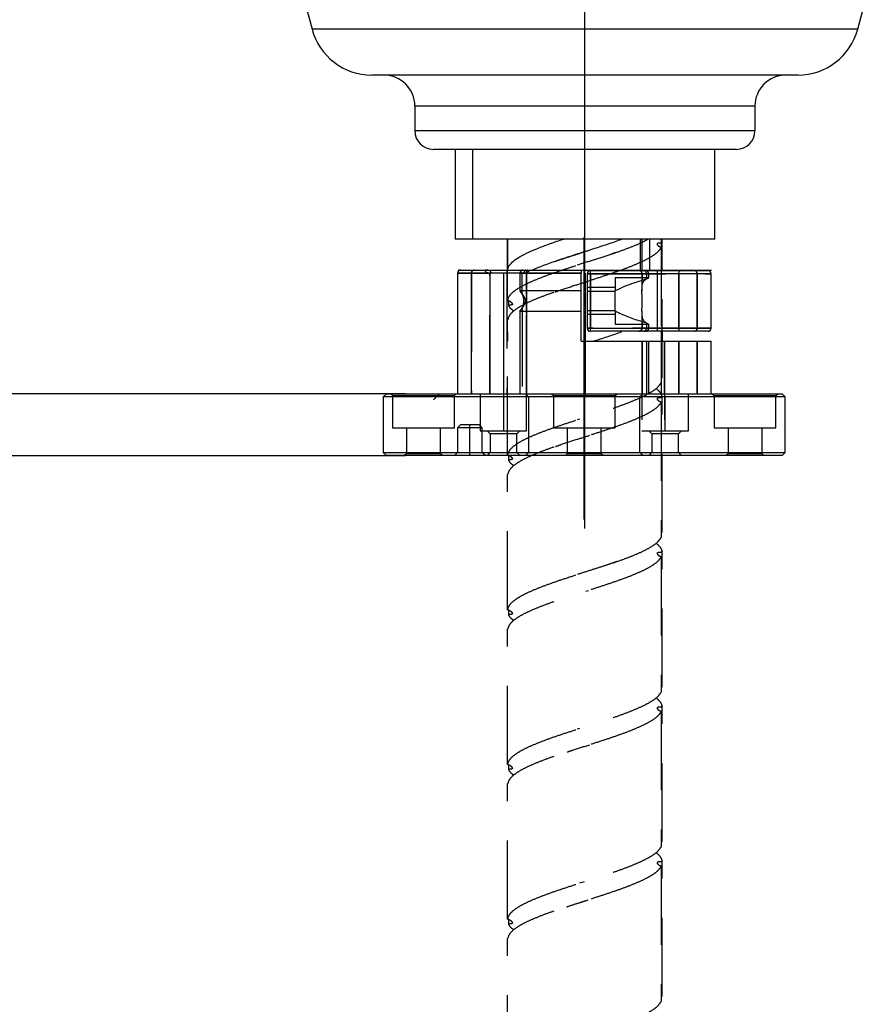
# Model space of a CAD drawing. Header units: millimetres. Extents: x 0 to 2970, y 0 to 2100.
# Tile 13 of 30: x 1748 to 1885, y 1036 to 1195. Entities that reach past the tile are written whole.
import ezdxf

# ---------------------------------------------------------------- set-up
doc = ezdxf.new("R2010")
doc.units = ezdxf.units.MM
doc.header["$LTSCALE"] = 10
doc.header["$PDSIZE"] = -1
for name, pattern in [('CENTERX2', [20.32, 12.7, -2.54, 2.54, -2.54]), ('HIDDEN', [1.905, 1.27, -0.635]), ('PHANTOM', [12.7, 6.35, -1.27, 1.27, -1.27, 1.27, -1.27])]:
    doc.linetypes.add(name, pattern=pattern)
for name, color, linetype in [('中心线', 1, 'CENTERX2'), ('双点划线', 9, 'PHANTOM'), ('尺寸线', 3, 'Continuous'), ('粗实线', 7, 'Continuous'), ('虚线', 7, 'HIDDEN')]:
    doc.layers.add(name, color=color, linetype=linetype)
doc.styles.add('SLDTEXTSTYLE1', font='txt')
doc.dimstyles.new('SLDDIMSTYLE2', dxfattribs={"dimtxt": 35, "dimasz": 18, "dimexe": 15, "dimexo": 5.5, "dimgap": 8.75, "dimtad": 1, "dimrnd": 1e-09, "dimzin": 12, "dimdsep": 46, "dimtxsty": 'SLDTEXTSTYLE1', "dimcen": 0.09, "dimclrd": 3, "dimclre": 3, "dimclrt": 3, "dimadec": 0, "dimazin": 3, "dimtfac": 1, "dimtofl": 0, "dimtmove": 0, "dimatfit": 3, "dimfxl": 1, "dimfrac": 2, "dimtolj": 1, "dimtzin": 12, "dimarcsym": 0})
doc.dimstyles.new('SLDDIMSTYLE3', dxfattribs={"dimtxt": 30, "dimasz": 18, "dimexe": 15, "dimexo": 5.5, "dimgap": 8.75, "dimtad": 1, "dimrnd": 1e-09, "dimzin": 12, "dimdsep": 46, "dimtxsty": 'SLDTEXTSTYLE1', "dimcen": 0.09, "dimclrd": 3, "dimclre": 3, "dimclrt": 3, "dimadec": 0, "dimazin": 3, "dimtfac": 1, "dimtmove": 0, "dimatfit": 0, "dimfxl": 1, "dimfrac": 2, "dimtolj": 1, "dimtzin": 12, "dimarcsym": 0})

# ---------------------------------------------------------------- blocks, each defined once
blk = doc.blocks.new('_D_9')
at = {"layer": 'Defpoints', "color": 0, "transparency": 16777216}
for p in [(1685.92, 1584.33), (1823.21, 1584.33), (1815.86, 1134.33)]:
    blk.add_point(p, dxfattribs=at)
at = {"layer": '尺寸线', "color": 3, "lineweight": -2, "transparency": 16777216}
for p, q in [((1817.71, 1584.33), (1670.92, 1584.33)), ((1685.92, 1152.33), (1685.92, 1566.33)), ((1810.36, 1134.33), (1670.92, 1134.33))]:
    blk.add_line(p, q, dxfattribs=at)
at = {"layer": '尺寸线', "color": 3, "transparency": 16777216}
for points in [[(1682.92, 1566.33), (1688.92, 1566.33), (1685.92, 1584.33)], [(1682.92, 1152.33), (1688.92, 1152.33), (1685.92, 1134.33)]]:
    blk.add_solid(points, dxfattribs=at)
at = {"layer": '尺寸线', "color": 3, "transparency": 16777216, "insert": (1642.17, 1401.05), "char_height": 35, "attachment_point": 2, "rotation": 90, "style": 'SLDTEXTSTYLE1'}
blk.add_mtext('\\A1;450', dxfattribs=at)
blk = doc.blocks.new('_D_10')
at = {"layer": 'Defpoints', "color": 0, "transparency": 16777216}
for p in [(1645.92, 1134.33), (1815.86, 1134.33), (1815.86, 1124.33)]:
    blk.add_point(p, dxfattribs=at)
at = {"layer": '尺寸线', "color": 3, "lineweight": -2, "transparency": 16777216}
for p, q in [((1645.92, 1152.33), (1645.92, 1223.7)), ((1810.36, 1134.33), (1630.92, 1134.33)), ((1645.92, 1124.33), (1645.92, 1134.33)), ((1810.36, 1124.33), (1630.92, 1124.33)), ((1645.92, 1106.33), (1645.92, 1088.33))]:
    blk.add_line(p, q, dxfattribs=at)
at = {"layer": '尺寸线', "color": 3, "transparency": 16777216}
for points in [[(1642.92, 1152.33), (1648.92, 1152.33), (1645.92, 1134.33)], [(1642.92, 1106.33), (1648.92, 1106.33), (1645.92, 1124.33)]]:
    blk.add_solid(points, dxfattribs=at)
at = {"layer": '尺寸线', "color": 3, "transparency": 16777216, "insert": (1607.17, 1197.02), "char_height": 30, "attachment_point": 2, "rotation": 90, "style": 'SLDTEXTSTYLE1'}
blk.add_mtext('\\A1;10', dxfattribs=at)
blk = doc.blocks.new('_D_14')
at = {"layer": 'Defpoints', "color": 0, "transparency": 16777216}
for p in [(1685.92, 1124.33), (1815.86, 1124.33), (1815.86, 884.33)]:
    blk.add_point(p, dxfattribs=at)
at = {"layer": '尺寸线', "color": 3, "lineweight": -2, "transparency": 16777216}
for p, q in [((1810.36, 1124.33), (1670.92, 1124.33)), ((1685.92, 902.33), (1685.92, 1106.33)), ((1810.36, 884.33), (1670.92, 884.33))]:
    blk.add_line(p, q, dxfattribs=at)
at = {"layer": '尺寸线', "color": 3, "transparency": 16777216}
for points in [[(1682.92, 1106.33), (1688.92, 1106.33), (1685.92, 1124.33)], [(1682.92, 902.33), (1688.92, 902.33), (1685.92, 884.33)]]:
    blk.add_solid(points, dxfattribs=at)
at = {"layer": '尺寸线', "color": 3, "transparency": 16777216, "insert": (1649.4, 987.65), "char_height": 30, "attachment_point": 2, "rotation": 90, "style": 'SLDTEXTSTYLE1'}
blk.add_mtext('\\A1;{\\H0.71429x;(行程)240}', dxfattribs=at)
blk = doc.blocks.new('A$C4c46db28')
at = {"layer": '中心线'}
for p, q in [((32.5, 0), (32.5, 45.65)), ((32, 40.34), (33.16, 40.34))]:
    blk.add_line(p, q, dxfattribs=at)
at = {"layer": '粗实线'}
for p, q in [((12, 39.84), (12, 20.34)), ((32, 39.84), (12, 39.84)), ((12.5, 40.34), (32, 40.34)), ((14.25, 20.34), (14.25, 39.84)), ((17.21, 39.84), (17.21, 20.34)), ((19.42, 39.84), (19.42, 20.34)), ((22.07, 39.84), (22.07, 36.97)), ((23.16, 39.84), (23.16, 20.34)), ((32, 28.84), (32, 39.84)), ((33.5, 40.24), (52.51, 40.24)), ((33, 30.94), (33, 39.74)), ((53.01, 39.74), (33, 39.74)), ((33.52, 39.74), (33.52, 30.94)), ((41.85, 38.65), (41.85, 39.74)), ((42.94, 39.09), (42.94, 39.74)), ((47.79, 30.94), (47.79, 39.74)), ((50.75, 39.74), (50.75, 30.94)), ((53.01, 30.94), (53.01, 39.74)), ((37.5, 33.73), (37.5, 36.95)), ((22.07, 33.7), (22.07, 20.34)), ((41.85, 30.94), (41.85, 32.02)), ((33, 30.94), (53.01, 30.94)), ((52.51, 30.44), (33.5, 30.44)), ((42.94, 30.94), (42.94, 31.59)), ((32, 28.84), (53, 28.84)), ((41.84, 20.34), (41.84, 28.84)), ((42.93, 20.34), (42.93, 28.84)), ((45.5, 20.34), (45.5, 28.84)), ((47.79, 20.34), (47.79, 28.84)), ((50.75, 28.84), (50.75, 20.34)), ((53, 20.34), (53, 28.84)), ((0.5, 20.34), (0, 19.84)), ((0, 19.84), (0, 10.84)), ((65, 19.84), (0, 19.84)), ((0.5, 20.34), (64.5, 20.34)), ((65, 19.84), (64.5, 20.34)), ((65, 10.84), (65, 19.84)), ((0, 10.84), (0.5, 10.34)), ((0, 10.84), (65, 10.84)), ((64.5, 10.34), (0.5, 10.34)), ((64.5, 10.34), (65, 10.84))]:
    blk.add_line(p, q, dxfattribs=at)
at = {"layer": '粗实线', "flags": 128}
for points in [[(23.16, 39.84), (23.16, 39.93), (23.17, 40.03), (23.19, 40.12), (23.22, 40.19), (23.26, 40.25), (23.3, 40.3), (23.34, 40.33), (23.38, 40.34)], [(41.85, 39.74), (41.84, 39.83), (41.83, 39.93), (41.81, 40.02), (41.78, 40.09), (41.75, 40.15), (41.71, 40.2), (41.67, 40.23), (41.62, 40.24)], [(47.79, 39.74), (47.8, 39.83), (47.81, 39.93), (47.84, 40.02), (47.88, 40.09), (47.92, 40.15), (47.97, 40.2), (48.03, 40.23), (48.09, 40.24)], [(41.62, 30.44), (41.67, 30.45), (41.71, 30.48), (41.75, 30.52), (41.78, 30.58), (41.81, 30.66), (41.83, 30.75), (41.84, 30.84), (41.85, 30.94)], [(48.09, 30.44), (48.03, 30.45), (47.97, 30.48), (47.92, 30.52), (47.88, 30.58), (47.84, 30.66), (47.81, 30.75), (47.8, 30.84), (47.79, 30.94)]]:
    blk.add_lwpolyline(points, dxfattribs=at)
at = {"layer": '粗实线'}
for centre, radius, start, end in [((12.5, 39.84), 0.5, 90, 180), ((14.73, 39.86), 0.475, 93.5229, 183.1352), ((22.57, 39.84), 0.5, 90, 180), ((33.5, 39.74), 0.5, 90, 180), ((31.01, 39.86), 2.52, 357.1668, 8.5563), ((42.44, 39.74), 0.5, 0, 90), ((50.28, 39.76), 0.475, 356.8642, 86.4762), ((52.51, 39.74), 0.5, 0, 90), ((33.5, 30.94), 0.5, 180, 270), ((31.01, 30.81), 2.52, 351.4437, 2.8332), ((42.44, 30.94), 0.5, 270, 0), ((50.28, 30.91), 0.475, 273.5238, 3.1358), ((52.51, 30.94), 0.5, 270, 0)]:
    blk.add_arc(centre, radius, start, end, dxfattribs=at)
for points, knots in [([(16.92, 40.34), (16.86, 40.34), (16.8, 40.34), (16.69, 40.34), (16.63, 40.33), (16.53, 40.32), (16.49, 40.31), (16.45, 40.27), (16.44, 40.25), (16.45, 40.21), (16.46, 40.18), (16.52, 40.1), (16.58, 40.05), (16.71, 39.97), (16.77, 39.94), (16.96, 39.86), (17.09, 39.84), (17.21, 39.84)], [0, 0, 0, 0, 0.125, 0.125, 0.25, 0.25, 0.375, 0.375, 0.4375, 0.4375, 0.5, 0.5, 0.625, 0.625, 0.75, 0.75, 1, 1, 1, 1]), ([(32, 40.34), (32, 40.34), (32, 40.28), (32, 40.1), (32, 39.97), (32, 39.84)], [0, 0, 0, 0, 0.5, 0.5, 1, 1, 1, 1]), ([(41.85, 38.65), (41.4, 38.52), (40.45, 38.24), (38.99, 37.68), (38, 37.19), (37.5, 36.95)], [0, 0, 0, 0, 0.313306, 0.654748, 1, 1, 1, 1]), ([(42.55, 31.79), (42.53, 31.8), (42.41, 31.85), (42.23, 31.99), (42.05, 32.24), (41.93, 32.55), (41.87, 32.9), (41.84, 33.31), (41.83, 33.79), (41.84, 34.33), (41.85, 34.93), (41.85, 35.55), (41.84, 36.18), (41.83, 36.78), (41.83, 37.34), (41.87, 37.85), (41.97, 38.26), (42.14, 38.58), (42.34, 38.77), (42.49, 38.86), (42.55, 38.89)], [0, 0, 0, 0, 0.010624, 0.066477, 0.122331, 0.172899, 0.223493, 0.277882, 0.332293, 0.394384, 0.456478, 0.522333, 0.58819, 0.653984, 0.719762, 0.785225, 0.85062, 0.908771, 0.966906, 1, 1, 1, 1]), ([(42.55, 38.89), (42.66, 38.94), (42.88, 39.05), (42.97, 39.11), (42.87, 39.05), (42.59, 38.92), (42.23, 38.77), (41.95, 38.68), (41.85, 38.65)], [0, 0, 0, 0, 0.184363, 0.369339, 0.541841, 0.713614, 0.901742, 1, 1, 1, 1]), ([(22.08, 33.7), (22.08, 33.7), (22.06, 33.68), (22.15, 33.77), (22.32, 33.98), (22.56, 34.29), (22.78, 34.63), (22.92, 34.92), (22.98, 35.17), (22.99, 35.42), (22.94, 35.73), (22.72, 36.17), (22.42, 36.57), (22.19, 36.86), (22.07, 36.99), (22.08, 36.98), (22.08, 36.97)], [0, 0, 0, 0, 0.022179, 0.099822, 0.180862, 0.300209, 0.360193, 0.422115, 0.483073, 0.497206, 0.558585, 0.644602, 0.772104, 0.872989, 0.955822, 1, 1, 1, 1]), ([(22.64, 36.02), (22.63, 36.06), (22.61, 36.12), (22.58, 36.21), (22.54, 36.3), (22.5, 36.38), (22.47, 36.43), (22.45, 36.46)], [0, 0, 0, 0, 0.198214, 0.396249, 0.595185, 0.796091, 1, 1, 1, 1]), ([(22.64, 34.65), (22.65, 34.69), (22.67, 34.76), (22.69, 34.87), (22.71, 35), (22.72, 35.16), (22.73, 35.34), (22.72, 35.52), (22.71, 35.69), (22.68, 35.86), (22.65, 35.97), (22.64, 36.02)], [0, 0, 0, 0, 0.083796, 0.167161, 0.250653, 0.375292, 0.500041, 0.624577, 0.749423, 0.874525, 1, 1, 1, 1]), ([(22.45, 34.22), (22.46, 34.23), (22.48, 34.26), (22.52, 34.32), (22.56, 34.41), (22.6, 34.53), (22.63, 34.61), (22.64, 34.65)], [0, 0, 0, 0, 0.117064, 0.233895, 0.491317, 0.745929, 1, 1, 1, 1]), ([(37.5, 33.73), (37.85, 33.55), (38.57, 33.19), (39.66, 32.74), (40.75, 32.34), (41.48, 32.13), (41.85, 32.02)], [0, 0, 0, 0, 0.246106, 0.493797, 0.746101, 1, 1, 1, 1]), ([(41.85, 32.02), (42.04, 31.96), (42.34, 31.87), (42.62, 31.74), (42.79, 31.66), (42.89, 31.61), (42.95, 31.58), (42.93, 31.59), (42.93, 31.59)], [0, 0, 0, 0, 0.323414, 0.48333, 0.648152, 0.80233, 0.962139, 1, 1, 1, 1])]:
    blk.add_open_spline(points, degree=3, knots=knots, dxfattribs=at)
at = {"layer": '虚线'}
for p, q in [((12, 39.84), (17.21, 39.84)), ((14.25, 39.84), (14.25, 20.34)), ((17.21, 20.34), (17.21, 39.84)), ((19.42, 39.84), (19.42, 14.34)), ((20, 40.34), (20, 20.34)), ((22.07, 39.84), (32, 39.84)), ((22.45, 36.46), (22.45, 39.84)), ((23.16, 20.34), (23.16, 39.84)), ((23.17, 39.84), (23.67, 40.34)), ((23.17, 14.34), (23.17, 39.84)), ((44.3, 40.24), (44.3, 30.44)), ((33, 39.74), (53.01, 39.74)), ((33.52, 30.94), (33.52, 39.74)), ((37.5, 39.09), (37.5, 36.95)), ((42.94, 39.09), (37.5, 39.09)), ((41.83, 39.74), (41.83, 36.86)), ((41.85, 39.74), (41.85, 38.65)), ((42.55, 39.74), (42.55, 38.89)), ((42.94, 39.08), (42.94, 39.09)), ((47.79, 39.74), (47.79, 30.94)), ((50.75, 30.94), (50.75, 39.74)), ((32, 36.99), (22.07, 36.99)), ((22.08, 36.97), (22.08, 36.97)), ((37.5, 37.49), (33, 37.49)), ((37.5, 36.88), (33, 36.88)), ((22.07, 33.7), (22.07, 33.7)), ((22.07, 33.69), (32, 33.69)), ((22.08, 33.7), (22.08, 33.7)), ((22.45, 34.22), (22.45, 20.34)), ((33, 33.8), (37.5, 33.8)), ((37.5, 33.73), (37.5, 31.59)), ((41.83, 33.81), (41.83, 30.94)), ((33, 33.19), (37.5, 33.19)), ((41.85, 32.02), (41.85, 30.94)), ((53.01, 30.94), (33, 30.94)), ((37.5, 31.59), (42.94, 31.59)), ((42.55, 31.79), (42.55, 30.94)), ((32.5, 28.84), (32.5, 20.34)), ((41.83, 28.84), (41.83, 14.34)), ((41.84, 28.84), (41.84, 20.34)), ((42.55, 28.84), (42.55, 20.34)), ((45, 20.34), (45, 28.84)), ((45.5, 28.84), (45.5, 14.34)), ((47.79, 28.84), (47.79, 20.34)), ((50.75, 20.34), (50.75, 28.84)), ((1.2, 20.34), (1.5, 20.04)), ((1.5, 20.04), (11.5, 20.04)), ((1.5, 20.04), (1.5, 14.84)), ((11.5, 20.04), (11.8, 20.34)), ((11.5, 14.84), (11.5, 20.04)), ((15.67, 20.34), (15.67, 14.34)), ((23, 20.34), (23.5, 19.84)), ((23.5, 19.84), (23.5, 10.84)), ((27.2, 20.34), (27.5, 20.04)), ((27.5, 20.04), (37.5, 20.04)), ((27.5, 20.04), (27.5, 14.84)), ((37.5, 20.04), (37.8, 20.34)), ((37.5, 14.84), (37.5, 20.04)), ((41.5, 19.84), (42, 20.34)), ((41.5, 10.84), (41.5, 19.84)), ((45.58, 14.34), (45.58, 19.84)), ((49.33, 14.34), (49.33, 20.34)), ((53.2, 20.34), (53.5, 20.04)), ((53.5, 20.04), (63.5, 20.04)), ((53.5, 20.04), (53.5, 14.84)), ((63.5, 20.04), (63.8, 20.34)), ((63.5, 14.84), (63.5, 20.04)), ((1.5, 14.84), (11.5, 14.84)), ((3.75, 14.84), (3.75, 10.64)), ((9.25, 10.64), (9.25, 14.84)), ((12.5, 15.34), (12, 14.84)), ((16, 14.84), (12, 14.84)), ((12, 14.84), (12, 10.84)), ((15.5, 15.34), (12.5, 15.34)), ((14, 10.34), (14, 15.34)), ((16, 14.84), (15.5, 15.34)), ((15.67, 14.34), (23.17, 14.34)), ((16, 10.84), (16, 14.84)), ((16.77, 14.34), (17.27, 13.84)), ((21.57, 13.84), (22.07, 14.34)), ((27.5, 14.84), (37.5, 14.84)), ((29.75, 14.84), (29.75, 10.64)), ((35.25, 10.64), (35.25, 14.84)), ((41.83, 14.34), (49.33, 14.34)), ((42.93, 14.34), (43.43, 13.84)), ((47.73, 13.84), (48.23, 14.34)), ((53.5, 14.84), (63.5, 14.84)), ((55.75, 14.84), (55.75, 10.64)), ((61.25, 10.64), (61.25, 14.84)), ((21.57, 13.84), (17.27, 13.84)), ((17.27, 13.84), (17.27, 10.84)), ((21.57, 10.84), (21.57, 13.84)), ((47.73, 13.84), (43.43, 13.84)), ((43.43, 13.84), (43.43, 10.84)), ((47.73, 10.84), (47.73, 13.84)), ((3.75, 10.64), (3.45, 10.34)), ((9.25, 10.64), (3.75, 10.64)), ((9.55, 10.34), (9.25, 10.64)), ((12, 10.84), (11.5, 10.34)), ((16.5, 10.34), (16, 10.84)), ((17.27, 10.84), (16.77, 10.34)), ((22.07, 10.34), (21.57, 10.84)), ((23.5, 10.84), (23, 10.34)), ((29.75, 10.64), (29.45, 10.34)), ((35.25, 10.64), (29.75, 10.64)), ((35.55, 10.34), (35.25, 10.64)), ((42, 10.34), (41.5, 10.84)), ((43.43, 10.84), (42.93, 10.34)), ((48.23, 10.34), (47.73, 10.84)), ((55.75, 10.64), (55.45, 10.34)), ((61.25, 10.64), (55.75, 10.64)), ((61.55, 10.34), (61.25, 10.64))]:
    blk.add_line(p, q, dxfattribs=at)
at = {"layer": '虚线', "flags": 128}
for points in [[(23.38, 40.34), (23.34, 40.33), (23.3, 40.3), (23.26, 40.25), (23.22, 40.19), (23.19, 40.12), (23.17, 40.03), (23.16, 39.93), (23.16, 39.84)], [(41.85, 39.74), (41.84, 39.83), (41.83, 39.93), (41.81, 40.02), (41.78, 40.09), (41.75, 40.15), (41.71, 40.2), (41.67, 40.23), (41.62, 40.24)], [(47.79, 39.74), (47.8, 39.83), (47.81, 39.93), (47.84, 40.02), (47.88, 40.09), (47.92, 40.15), (47.97, 40.2), (48.03, 40.23), (48.09, 40.24)], [(41.62, 30.44), (41.67, 30.45), (41.71, 30.48), (41.75, 30.52), (41.78, 30.58), (41.81, 30.66), (41.83, 30.75), (41.84, 30.84), (41.85, 30.94)], [(48.09, 30.44), (48.03, 30.45), (47.97, 30.48), (47.92, 30.52), (47.88, 30.58), (47.84, 30.66), (47.81, 30.75), (47.8, 30.84), (47.79, 30.94)]]:
    blk.add_lwpolyline(points, dxfattribs=at)
at = {"layer": '虚线'}
for centre, radius, start, end in [((14.73, 39.86), 0.475, 93.5229, 183.1352), ((31.01, 39.86), 2.52, 357.1668, 8.5563), ((41.33, 39.74), 0.5, 0, 90), ((42.09, 39.78), 0.46, 354.5781, 83.2825), ((50.28, 39.76), 0.475, 356.8642, 86.4762), ((31.01, 30.81), 2.52, 351.4437, 2.8332), ((41.33, 30.94), 0.5, 270, 0), ((42.09, 30.89), 0.46, 276.7175, 5.4219), ((50.28, 30.91), 0.475, 273.5238, 3.1358)]:
    blk.add_arc(centre, radius, start, end, dxfattribs=at)
for points in [[(17.19, 40.34), (17.28, 40.17), (17.37, 40), (17.46, 39.84)], [(23.04, 40.34), (22.89, 40.17), (22.75, 40), (22.61, 39.84)]]:
    blk.add_open_spline(points, degree=3, dxfattribs=at)
for points, knots in [([(22.45, 39.84), (22.41, 39.84), (22.37, 39.84), (22.3, 39.87), (22.27, 39.89), (22.22, 39.94), (22.2, 39.97), (22.19, 40.05), (22.2, 40.1), (22.25, 40.18), (22.28, 40.21), (22.33, 40.25), (22.37, 40.27), (22.46, 40.31), (22.52, 40.32), (22.63, 40.33), (22.67, 40.34), (22.77, 40.34), (22.81, 40.34), (22.85, 40.34)], [0, 0, 0, 0, 0.125, 0.125, 0.25, 0.25, 0.375, 0.375, 0.5, 0.5, 0.5625, 0.5625, 0.625, 0.625, 0.75, 0.75, 0.875, 0.875, 1, 1, 1, 1]), ([(42.93, 39.08), (42.92, 39.08), (42.9, 39.07), (42.72, 38.97), (42.58, 38.9), (42.55, 38.89)], [0, 0, 0, 0, 0.407488, 0.86662, 1, 1, 1, 1]), ([(22.08, 36.97), (22.09, 36.95), (22.11, 36.93), (22.15, 36.87), (22.18, 36.83), (22.28, 36.7), (22.36, 36.59), (22.45, 36.46)], [0, 0, 0, 0, 0.25, 0.25, 0.5, 0.5, 1, 1, 1, 1]), ([(22.45, 34.22), (22.37, 34.1), (22.3, 34), (22.17, 33.83), (22.12, 33.77), (22.09, 33.73)], [0, 0, 0, 0, 0.5, 0.5, 1, 1, 1, 1])]:
    blk.add_open_spline(points, degree=3, knots=knots, dxfattribs=at)

msp = doc.modelspace()

# ---------------------------------------------------------------- linework, layer by layer
for p, q in [((1793.842272, 1198.42187), (1795.229279, 1193.245489)), ((1793.842272, 1198.42187), (1795.229279, 1193.245489)), ((1883.483289, 1193.245489), (1884.870296, 1198.42187)), ((1883.483289, 1193.245489), (1884.870296, 1198.42187)), ((1883.483289, 1193.245489), (1795.229279, 1193.245489)), ((1883.483289, 1193.245489), (1795.229279, 1193.245489)), ((1873.82403, 1185.83368), (1804.888538, 1185.83368)), ((1873.82403, 1185.83368), (1804.888538, 1185.83368)), ((1866.856284, 1180.83368), (1811.856284, 1180.83368)), ((1811.856284, 1180.83368), (1811.856284, 1176.83368)), ((1811.856284, 1180.83368), (1811.856284, 1176.83368)), ((1866.856284, 1180.83368), (1811.856284, 1180.83368)), ((1866.856284, 1180.83368), (1866.856284, 1176.83368)), ((1866.856284, 1180.83368), (1866.856284, 1176.83368)), ((1866.856284, 1176.83368), (1811.856284, 1176.83368)), ((1866.856284, 1176.83368), (1811.856284, 1176.83368)), ((1863.856284, 1173.83368), (1814.856284, 1173.83368)), ((1863.856284, 1173.83368), (1814.856284, 1173.83368)), ((1818.356284, 1173.83368), (1818.356285, 1159.33368)), ((1818.356284, 1173.83368), (1818.356285, 1159.33368)), ((1821.169751, 1173.83368), (1821.169751, 1159.33368)), ((1821.169751, 1173.83368), (1821.169751, 1159.33368)), ((1860.356285, 1159.33368), (1860.356284, 1173.83368)), ((1860.356285, 1159.33368), (1860.356284, 1173.83368)), ((1821.169751, 1159.33368), (1818.356285, 1159.33368)), ((1821.169751, 1159.33368), (1818.356285, 1159.33368)), ((1848.315354, 1159.33368), (1848.315366, 1154.33368)), ((1848.560862, 1159.33368), (1848.56085, 1154.33368)), ((1849.881847, 1154.33368), (1849.881805, 1159.33368)), ((1818.862382, 1154.33368), (1859.850186, 1154.33368)), ((1818.870451, 1154.33368), (1859.644959, 1154.33368)), ((1815.856284, 1134.33368), (1814.856284, 1133.33368))]:
    msp.add_line(p, q)
at = {"flags": 128}
msp.add_lwpolyline([(1860.356285, 1159.33368), (1860.176627, 1159.33368), (1859.640727, 1159.33368), (1858.757755, 1159.33368), (1857.542818, 1159.33368), (1856.016705, 1159.33368), (1854.205527, 1159.33368), (1852.140275, 1159.33368), (1849.856285, 1159.33368), (1847.392637, 1159.33368), (1844.791485, 1159.33368), (1842.097335, 1159.33368), (1839.356285, 1159.33368), (1836.615235, 1159.33368), (1833.921085, 1159.33368), (1831.319933, 1159.33368), (1828.856285, 1159.33368), (1826.572295, 1159.33368), (1824.507042, 1159.33368), (1822.695864, 1159.33368), (1821.169751, 1159.33368)], dxfattribs=at)
msp.add_lwpolyline([(1860.356285, 1159.33368), (1860.176627, 1159.33368), (1859.640727, 1159.33368), (1858.757755, 1159.33368), (1857.542818, 1159.33368), (1856.016705, 1159.33368), (1854.205527, 1159.33368), (1852.140275, 1159.33368), (1849.856285, 1159.33368), (1847.392637, 1159.33368), (1844.791485, 1159.33368), (1842.097335, 1159.33368), (1839.356285, 1159.33368), (1836.615235, 1159.33368), (1833.921085, 1159.33368), (1831.319933, 1159.33368), (1828.856285, 1159.33368), (1826.572295, 1159.33368), (1824.507042, 1159.33368), (1822.695864, 1159.33368), (1821.169751, 1159.33368)], dxfattribs=at)
for centre, radius, start, end in [((1804.888538, 1195.83368), 10, 195, 270), ((1804.888538, 1195.83368), 10, 195, 270), ((1873.82403, 1195.83368), 10, 270, 345), ((1873.82403, 1195.83368), 10, 270, 345), ((1806.856284, 1180.83368), 5, 0, 90), ((1806.856284, 1180.83368), 5, 0, 90), ((1871.856284, 1180.83368), 5, 90, 180), ((1871.856284, 1180.83368), 5, 90, 180), ((1814.856284, 1176.83368), 3, 180, 270), ((1814.856284, 1176.83368), 3, 180, 270), ((1863.856284, 1176.83368), 3, 270, 0), ((1863.856284, 1176.83368), 3, 270, 0)]:
    msp.add_arc(centre, radius, start, end)
for points, knots in [([(1826.875337, 1154.200981), (1826.900503, 1154.420145), (1826.953649, 1154.882992), (1827.549699, 1155.589525), (1828.525392, 1156.320577), (1829.876613, 1157.05163), (1831.541534, 1157.782683), (1833.480085, 1158.513736), (1834.964766, 1159.030735), (1835.80508, 1159.304049), (1835.896179, 1159.33368)], [0, 0, 0, 0, 0.1280984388, 0.2705289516, 0.4129594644, 0.5553899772, 0.69782049, 0.8402510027, 0.9826815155, 1, 1, 1, 1]), ([(1845.434366, 1159.33368), (1845.084621, 1159.20416), (1844.043028, 1158.81843), (1842.087812, 1158.176489), (1839.689423, 1157.407859), (1837.265244, 1156.639228), (1834.928106, 1155.870598), (1832.732234, 1155.101968), (1831.48922, 1154.589547), (1830.867713, 1154.333337)], [0, 0, 0, 0, 0.0777066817, 0.2314222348, 0.3851377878, 0.5388533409, 0.6925688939, 0.846284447, 1, 1, 1, 1]), ([(1845.321278, 1144.33368), (1845.315799, 1144.33158), (1844.674459, 1144.085814), (1843.197537, 1143.596381), (1841.689456, 1143.098481), (1840.891996, 1142.844247), (1840.85885, 1142.83368)], [0, 0, 0, 0, 0.0041994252, 0.4915325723, 0.9788657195, 1, 1, 1, 1])]:
    msp.add_open_spline(points, degree=3, knots=knots)
at = {"layer": '中心线'}
msp.add_line((1839.356285, 1112.54618), (1839.356283, 1435.141237), dxfattribs=at)
at = {"layer": '双点划线', "color": 130, "linetype": 'HIDDEN'}
for p, q in [((1826.867502, 1149.43426), (1826.867577, 1159.33368)), ((1851.614954, 1159.33368), (1851.844991, 1158.786383)), ((1851.703948, 1159.33368), (1851.703977, 1154.33368)), ((1851.843266, 1154.33368), (1851.843228, 1159.33368)), ((1851.845066, 1136.93426), (1851.844902, 1158.786383)), ((1851.856284, 1154.33368), (1851.856284, 1159.33368)), ((1851.697522, 1157.982379), (1851.69766, 1136.131106)), ((1827.014913, 1149.387832), (1827.014908, 1148.631106)), ((1826.867502, 1124.43426), (1826.867666, 1146.286383)), ((1851.697522, 1132.982379), (1851.69766, 1111.131106)), ((1851.845066, 1111.93426), (1851.844902, 1133.786383)), ((1827.014913, 1124.387832), (1827.014908, 1123.631106)), ((1826.867502, 1099.43426), (1826.867666, 1121.286383)), ((1851.697522, 1107.982379), (1851.69766, 1086.131106)), ((1851.845066, 1086.93426), (1851.844902, 1108.786383)), ((1839.4908, 1102.410159), (1839.927799, 1102.54924)), ((1827.014913, 1099.387832), (1827.014908, 1098.631106)), ((1826.867502, 1074.43426), (1826.867666, 1096.286383)), ((1851.845066, 1061.93426), (1851.844902, 1083.786383)), ((1851.697522, 1082.982379), (1851.69766, 1061.131106)), ((1838.542532, 1080.256494), (1838.127417, 1080.124127)), ((1827.014913, 1074.387832), (1827.014908, 1073.631106)), ((1826.867502, 1049.43426), (1826.867666, 1071.286383)), ((1851.845066, 1036.93426), (1851.844902, 1058.786383)), ((1851.697522, 1057.982379), (1851.69766, 1036.131106)), ((1839.215409, 1055.470643), (1838.482896, 1055.237345)), ((1827.014913, 1049.387832), (1827.014908, 1048.631106)), ((1826.867502, 1024.43426), (1826.867666, 1046.286383))]:
    msp.add_line(p, q, dxfattribs=at)
at = {"layer": '双点划线'}
for p, q in [((1826.869395, 1154.33368), (1826.869433, 1159.33368)), ((1826.866288, 1142.83368), (1826.866288, 1144.33368)), ((1826.869309, 1142.83368), (1826.869321, 1144.33368)), ((1851.703925, 1144.33368), (1851.703948, 1142.83368)), ((1851.843155, 1142.83368), (1851.843146, 1144.33368)), ((1851.84628, 1144.33368), (1851.84628, 1142.83368)), ((1838.511249, 1130.245653), (1838.127654, 1130.124203))]:
    msp.add_line(p, q, dxfattribs=at)
at = {"layer": '双点划线', "color": 130, "linetype": 'HIDDEN'}
for points, knots in [([(1826.867597, 1149.43426), (1826.940838, 1149.677944), (1827.087318, 1150.165313), (1827.832651, 1150.896366), (1828.935687, 1151.627419), (1830.397568, 1152.358472), (1832.158834, 1153.089525), (1834.162941, 1153.820577), (1836.341724, 1154.55163), (1838.621932, 1155.282683), (1840.927169, 1156.013736), (1843.178331, 1156.744789), (1845.305328, 1157.475842), (1847.215341, 1158.206895), (1848.662154, 1158.826174), (1849.319833, 1159.201769), (1849.550813, 1159.33368)], [0, 0, 0, 0, 0.0738480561, 0.1476961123, 0.2215441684, 0.2953922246, 0.3692402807, 0.4430883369, 0.516936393, 0.5907844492, 0.6646325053, 0.7384805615, 0.8123286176, 0.8861766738, 0.9600247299, 1, 1, 1, 1]), ([(1851.086191, 1158.591516), (1851.100833, 1158.625976), (1851.130718, 1158.696312), (1851.290506, 1158.731839), (1851.527202, 1158.744601), (1851.738804, 1158.77243), (1851.844902, 1158.786383)], [0, 0, 0, 0, 0.24237777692, 0.49470379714, 0.74664304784, 1, 1, 1, 1]), ([(1851.697522, 1157.982379), (1851.604917, 1158.009435), (1851.413269, 1158.065428), (1851.223674, 1158.238542), (1851.094673, 1158.433183), (1851.089056, 1158.538035), (1851.086191, 1158.591516)], [0, 0, 0, 0, 0.2293180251, 0.4745765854, 0.7320020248, 1, 1, 1, 1]), ([(1826.867502, 1149.43426), (1826.962349, 1149.409693), (1827.172506, 1149.35526), (1827.399046, 1149.181527), (1827.571379, 1148.984346), (1827.60779, 1148.879692), (1827.626376, 1148.826272)], [0, 0, 0, 0, 0.21417325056, 0.47455584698, 0.7317926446, 1, 1, 1, 1]), ([(1827.84676, 1147.702152), (1827.755739, 1147.768119), (1827.328483, 1148.077771), (1827.152965, 1148.387422), (1827.014838, 1148.631106)], [0, 0, 0, 0, 0.21303666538, 1, 1, 1, 1]), ([(1827.626376, 1148.826272), (1827.625483, 1148.792267), (1827.623649, 1148.722364), (1827.505445, 1148.687221), (1827.305537, 1148.673336), (1827.111915, 1148.645202), (1827.014908, 1148.631106)], [0, 0, 0, 0, 0.2405992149, 0.4945969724, 0.7467879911, 1, 1, 1, 1]), ([(1850.865808, 1135.202152), (1851.12075, 1134.973896), (1851.647846, 1134.501973), (1851.777861, 1134.03005), (1851.844991, 1133.786383)], [0, 0, 0, 0, 0.4836729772, 1, 1, 1, 1]), ([(1851.086191, 1133.591516), (1851.100833, 1133.625976), (1851.130718, 1133.696312), (1851.290506, 1133.731839), (1851.527202, 1133.744601), (1851.738804, 1133.77243), (1851.844902, 1133.786383)], [0, 0, 0, 0, 0.2423777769, 0.4947037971, 0.7466430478, 1, 1, 1, 1]), ([(1851.697522, 1132.982379), (1851.604917, 1133.009435), (1851.413269, 1133.065428), (1851.223674, 1133.238542), (1851.094673, 1133.433183), (1851.089056, 1133.538035), (1851.086191, 1133.591516)], [0, 0, 0, 0, 0.2293180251, 0.4745765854, 0.7320020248, 1, 1, 1, 1]), ([(1826.867502, 1124.43426), (1826.962349, 1124.409693), (1827.172506, 1124.35526), (1827.399046, 1124.181527), (1827.571379, 1123.984346), (1827.60779, 1123.879692), (1827.626376, 1123.826272)], [0, 0, 0, 0, 0.2141732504, 0.474555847, 0.7317926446, 1, 1, 1, 1]), ([(1827.84676, 1122.702152), (1827.755739, 1122.768119), (1827.328483, 1123.077771), (1827.152965, 1123.387422), (1827.014838, 1123.631106)], [0, 0, 0, 0, 0.21303666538, 1, 1, 1, 1]), ([(1827.626376, 1123.826272), (1827.625483, 1123.792267), (1827.623649, 1123.722364), (1827.505445, 1123.687221), (1827.305537, 1123.673336), (1827.111915, 1123.645202), (1827.014908, 1123.631106)], [0, 0, 0, 0, 0.2405992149, 0.4945969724, 0.7467879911, 1, 1, 1, 1]), ([(1850.865808, 1110.202152), (1851.12075, 1109.973896), (1851.647846, 1109.501973), (1851.777861, 1109.03005), (1851.844991, 1108.786383)], [0, 0, 0, 0, 0.4836729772, 1, 1, 1, 1]), ([(1851.086191, 1108.591516), (1851.100833, 1108.625976), (1851.130718, 1108.696312), (1851.290506, 1108.731839), (1851.527202, 1108.744601), (1851.738804, 1108.77243), (1851.844902, 1108.786383)], [0, 0, 0, 0, 0.2423777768, 0.4947037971, 0.7466430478, 1, 1, 1, 1]), ([(1851.697522, 1107.982379), (1851.604917, 1108.009435), (1851.413269, 1108.065428), (1851.223674, 1108.238542), (1851.094673, 1108.433183), (1851.089056, 1108.538035), (1851.086191, 1108.591516)], [0, 0, 0, 0, 0.2293180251, 0.4745765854, 0.7320020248, 1, 1, 1, 1]), ([(1843.952383, 1107.017536), (1843.446931, 1106.845144), (1842.304008, 1106.455332), (1840.33068, 1105.824229), (1838.877229, 1105.362382), (1838.123454, 1105.122863)], [0, 0, 0, 0, 0.2762513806, 0.6246566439, 1, 1, 1, 1]), ([(1826.867502, 1099.43426), (1826.962349, 1099.409693), (1827.172506, 1099.35526), (1827.399046, 1099.181527), (1827.571379, 1098.984346), (1827.60779, 1098.879692), (1827.626376, 1098.826272)], [0, 0, 0, 0, 0.2141732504, 0.474555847, 0.7317926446, 1, 1, 1, 1]), ([(1827.84676, 1097.702152), (1827.755739, 1097.768119), (1827.328483, 1098.077771), (1827.152965, 1098.387422), (1827.014838, 1098.631106)], [0, 0, 0, 0, 0.2130366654, 1, 1, 1, 1]), ([(1827.626376, 1098.826272), (1827.625483, 1098.792267), (1827.623649, 1098.722364), (1827.505445, 1098.687221), (1827.305537, 1098.673336), (1827.111915, 1098.645202), (1827.014908, 1098.631106)], [0, 0, 0, 0, 0.2405992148, 0.4945969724, 0.7467879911, 1, 1, 1, 1]), ([(1850.865808, 1085.202152), (1851.12075, 1084.973896), (1851.647846, 1084.501973), (1851.777861, 1084.03005), (1851.844991, 1083.786383)], [0, 0, 0, 0, 0.4836729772, 1, 1, 1, 1]), ([(1851.086191, 1083.591516), (1851.100833, 1083.625976), (1851.130718, 1083.696312), (1851.290506, 1083.731839), (1851.527202, 1083.744601), (1851.738804, 1083.77243), (1851.844902, 1083.786383)], [0, 0, 0, 0, 0.242377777, 0.4947037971, 0.7466430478, 1, 1, 1, 1]), ([(1851.697522, 1082.982379), (1851.604917, 1083.009435), (1851.413269, 1083.065428), (1851.223674, 1083.238542), (1851.094673, 1083.433183), (1851.089056, 1083.538035), (1851.086191, 1083.591516)], [0, 0, 0, 0, 0.229318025, 0.4745765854, 0.7320020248, 1, 1, 1, 1]), ([(1836.508607, 1076.451757), (1836.833821, 1076.560135), (1837.994187, 1076.946828), (1839.250892, 1077.339515), (1840.155383, 1077.622143)], [0, 0, 0, 0, 0.2802683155, 1, 1, 1, 1]), ([(1826.867502, 1074.43426), (1826.962349, 1074.409693), (1827.172506, 1074.35526), (1827.399046, 1074.181527), (1827.571379, 1073.984346), (1827.60779, 1073.879692), (1827.626376, 1073.826272)], [0, 0, 0, 0, 0.2141732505, 0.474555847, 0.7317926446, 1, 1, 1, 1]), ([(1827.84676, 1072.702152), (1827.755739, 1072.768119), (1827.328483, 1073.077771), (1827.152965, 1073.387422), (1827.014838, 1073.631106)], [0, 0, 0, 0, 0.21303666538, 1, 1, 1, 1]), ([(1827.626376, 1073.826272), (1827.625483, 1073.792267), (1827.623649, 1073.722364), (1827.505445, 1073.687221), (1827.305537, 1073.673336), (1827.111915, 1073.645202), (1827.014908, 1073.631106)], [0, 0, 0, 0, 0.2405992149, 0.4945969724, 0.7467879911, 1, 1, 1, 1]), ([(1850.865808, 1060.202152), (1851.12075, 1059.973896), (1851.647846, 1059.501973), (1851.777861, 1059.03005), (1851.844991, 1058.786383)], [0, 0, 0, 0, 0.4836729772, 1, 1, 1, 1]), ([(1851.086191, 1058.591516), (1851.100833, 1058.625976), (1851.130718, 1058.696312), (1851.290506, 1058.731839), (1851.527202, 1058.744601), (1851.738804, 1058.77243), (1851.844902, 1058.786383)], [0, 0, 0, 0, 0.242377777, 0.4947037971, 0.7466430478, 1, 1, 1, 1]), ([(1851.697522, 1057.982379), (1851.604917, 1058.009435), (1851.413269, 1058.065428), (1851.223674, 1058.238542), (1851.094673, 1058.433183), (1851.089056, 1058.538035), (1851.086191, 1058.591516)], [0, 0, 0, 0, 0.2293180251, 0.4745765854, 0.7320020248, 1, 1, 1, 1]), ([(1836.449622, 1051.432742), (1836.513132, 1051.45459), (1837.160536, 1051.677307), (1838.34185, 1052.043572), (1839.43026, 1052.390845), (1839.874669, 1052.532641)], [0, 0, 0, 0, 0.06046682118, 0.61637879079, 1, 1, 1, 1]), ([(1826.867502, 1049.43426), (1826.962349, 1049.409693), (1827.172506, 1049.35526), (1827.399046, 1049.181527), (1827.571379, 1048.984346), (1827.60779, 1048.879692), (1827.626376, 1048.826272)], [0, 0, 0, 0, 0.21417325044, 0.47455584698, 0.7317926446, 1, 1, 1, 1]), ([(1827.84676, 1047.702152), (1827.755739, 1047.768119), (1827.328483, 1048.077771), (1827.152965, 1048.387422), (1827.014838, 1048.631106)], [0, 0, 0, 0, 0.2130366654, 1, 1, 1, 1]), ([(1827.626376, 1048.826272), (1827.625483, 1048.792267), (1827.623649, 1048.722364), (1827.505445, 1048.687221), (1827.305537, 1048.673336), (1827.111915, 1048.645202), (1827.014908, 1048.631106)], [0, 0, 0, 0, 0.240599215, 0.4945969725, 0.7467879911, 1, 1, 1, 1])]:
    msp.add_open_spline(points, degree=3, knots=knots, dxfattribs=at)
for points in [[(1851.697796, 1157.982379), (1851.536076, 1157.738713), (1851.212638, 1157.251379), (1850.21706, 1156.52038), (1848.885718, 1155.78938), (1847.225607, 1155.05838), (1845.302743, 1154.32738), (1843.179138, 1153.596381), (1840.927003, 1152.865381), (1838.621956, 1152.134381), (1836.341628, 1151.403382), (1834.162817, 1150.672382), (1832.158671, 1149.941382), (1830.39739, 1149.210382), (1828.935513, 1148.479383), (1827.832503, 1147.748383), (1827.08722, 1147.017383), (1826.940792, 1146.53005), (1826.867577, 1146.286383)], [(1826.867597, 1124.43426), (1826.940838, 1124.677944), (1827.087318, 1125.165313), (1827.832651, 1125.896366), (1828.935687, 1126.627419), (1830.397569, 1127.358472), (1832.158833, 1128.089525), (1834.162945, 1128.820577), (1836.34171, 1129.55163), (1838.621984, 1130.282683), (1840.926974, 1131.013736), (1843.179057, 1131.744789), (1845.302619, 1132.475842), (1847.225452, 1133.206895), (1848.885551, 1133.937948), (1850.216903, 1134.669001), (1851.212512, 1135.400054), (1851.53599, 1135.887422), (1851.69773, 1136.131106)], [(1851.697796, 1132.982379), (1851.536076, 1132.738713), (1851.212638, 1132.251379), (1850.21706, 1131.52038), (1848.885718, 1130.78938), (1847.225607, 1130.05838), (1845.302743, 1129.32738), (1843.179138, 1128.596381), (1840.927003, 1127.865381), (1838.621956, 1127.134381), (1836.341628, 1126.403382), (1834.162817, 1125.672382), (1832.158671, 1124.941382), (1830.39739, 1124.210382), (1828.935513, 1123.479383), (1827.832503, 1122.748383), (1827.08722, 1122.017383), (1826.940792, 1121.53005), (1826.867577, 1121.286383)], [(1826.867597, 1099.43426), (1826.940838, 1099.677944), (1827.087318, 1100.165313), (1827.832651, 1100.896366), (1828.935687, 1101.627419), (1830.397569, 1102.358472), (1832.158833, 1103.089525), (1834.162945, 1103.820577), (1836.34171, 1104.55163), (1838.621984, 1105.282683), (1840.926974, 1106.013736), (1843.179057, 1106.744789), (1845.302619, 1107.475842), (1847.225452, 1108.206895), (1848.885551, 1108.937948), (1850.216903, 1109.669001), (1851.212512, 1110.400054), (1851.53599, 1110.887422), (1851.69773, 1111.131106)], [(1851.697796, 1107.982379), (1851.536076, 1107.738713), (1851.212638, 1107.251379), (1850.21706, 1106.52038), (1848.885718, 1105.78938), (1847.225607, 1105.05838), (1845.302743, 1104.32738), (1843.179138, 1103.596381), (1840.927003, 1102.865381), (1838.621956, 1102.134381), (1836.341628, 1101.403382), (1834.162817, 1100.672382), (1832.158671, 1099.941382), (1830.39739, 1099.210382), (1828.935513, 1098.479383), (1827.832503, 1097.748383), (1827.08722, 1097.017383), (1826.940792, 1096.53005), (1826.867577, 1096.286383)], [(1826.867597, 1074.43426), (1826.940838, 1074.677944), (1827.087318, 1075.165313), (1827.832651, 1075.896366), (1828.935687, 1076.627419), (1830.397569, 1077.358472), (1832.158833, 1078.089525), (1834.162945, 1078.820577), (1836.34171, 1079.55163), (1838.621984, 1080.282683), (1840.926974, 1081.013736), (1843.179057, 1081.744789), (1845.302619, 1082.475842), (1847.225452, 1083.206895), (1848.885551, 1083.937948), (1850.216903, 1084.669001), (1851.212512, 1085.400054), (1851.53599, 1085.887422), (1851.69773, 1086.131106)], [(1851.697796, 1082.982379), (1851.536076, 1082.738713), (1851.212638, 1082.251379), (1850.21706, 1081.52038), (1848.885718, 1080.78938), (1847.225607, 1080.05838), (1845.302743, 1079.32738), (1843.179138, 1078.596381), (1840.927003, 1077.865381), (1838.621956, 1077.134381), (1836.341628, 1076.403382), (1834.162817, 1075.672382), (1832.158671, 1074.941382), (1830.39739, 1074.210382), (1828.935513, 1073.479383), (1827.832503, 1072.748383), (1827.08722, 1072.017383), (1826.940792, 1071.53005), (1826.867577, 1071.286383)], [(1826.867597, 1049.43426), (1826.940838, 1049.677944), (1827.087318, 1050.165313), (1827.832651, 1050.896366), (1828.935687, 1051.627419), (1830.397569, 1052.358472), (1832.158833, 1053.089525), (1834.162945, 1053.820577), (1836.34171, 1054.55163), (1838.621984, 1055.282683), (1840.926974, 1056.013736), (1843.179057, 1056.744789), (1845.302619, 1057.475842), (1847.225452, 1058.206895), (1848.885551, 1058.937948), (1850.216903, 1059.669001), (1851.212512, 1060.400054), (1851.53599, 1060.887422), (1851.69773, 1061.131106)], [(1851.697796, 1057.982379), (1851.536076, 1057.738713), (1851.212638, 1057.251379), (1850.21706, 1056.52038), (1848.885718, 1055.78938), (1847.225607, 1055.05838), (1845.302743, 1054.32738), (1843.179138, 1053.596381), (1840.927003, 1052.865381), (1838.621956, 1052.134381), (1836.341628, 1051.403382), (1834.162817, 1050.672382), (1832.158671, 1049.941382), (1830.39739, 1049.210382), (1828.935513, 1048.479383), (1827.832503, 1047.748383), (1827.08722, 1047.017383), (1826.940792, 1046.53005), (1826.867577, 1046.286383)], [(1826.867597, 1024.43426), (1826.940838, 1024.677944), (1827.087318, 1025.165313), (1827.832651, 1025.896366), (1828.935687, 1026.627419), (1830.397569, 1027.358472), (1832.158833, 1028.089525), (1834.162945, 1028.820577), (1836.34171, 1029.55163), (1838.621984, 1030.282683), (1840.926974, 1031.013736), (1843.179057, 1031.744789), (1845.302619, 1032.475842), (1847.225452, 1033.206895), (1848.885551, 1033.937948), (1850.216903, 1034.669001), (1851.212512, 1035.400054), (1851.53599, 1035.887422), (1851.69773, 1036.131106)]]:
    msp.add_open_spline(points, degree=3, dxfattribs=at)
at = {"layer": '双点划线'}
for points, knots in [([(1844.3326, 1157.151585), (1844.027357, 1157.038449), (1842.909771, 1156.624224), (1840.786624, 1155.958), (1838.995651, 1155.396414), (1838.134718, 1155.126455)], [0, 0, 0, 0, 0.1632692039, 0.597777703, 1, 1, 1, 1]), ([(1834.527205, 1150.785502), (1834.689903, 1150.845839), (1835.674346, 1151.210926), (1837.598386, 1151.811578), (1839.346915, 1152.36609), (1840.135382, 1152.616138)], [0, 0, 0, 0, 0.0980510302, 0.5932823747, 1, 1, 1, 1]), ([(1834.58661, 1125.805544), (1834.869824, 1125.909737), (1835.957888, 1126.310028), (1837.874219, 1126.90928), (1839.478141, 1127.411676), (1840.168047, 1127.627775)], [0, 0, 0, 0, 0.1670316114, 0.6417092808, 1, 1, 1, 1]), ([(1844.497262, 1107.208594), (1844.40285, 1107.173716), (1844.231589, 1107.110449), (1844.038864, 1107.046315), (1843.952383, 1107.017536)], [0, 0, 0, 0, 0.5512752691, 1, 1, 1, 1])]:
    msp.add_open_spline(points, degree=3, knots=knots, dxfattribs=at)
at = {"layer": '粗实线'}
for p, q in [((1826.856284, 1159.33368), (1826.856284, 1154.33368)), ((1839.422819, 1153.83368), (1839.422819, 1134.33368))]:
    msp.add_line(p, q, dxfattribs=at)
msp.add_open_spline([(1834.369536, 1155.663855), (1834.410844, 1155.678874), (1835.00279, 1155.894099), (1836.329856, 1156.331498), (1838.206228, 1156.939197), (1839.494292, 1157.347896), (1840.080231, 1157.533812)], degree=3, knots=[0, 0, 0, 0, 0.0245265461, 0.3514661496, 0.704982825, 1, 1, 1, 1], dxfattribs=at)

# ---------------------------------------------------------------- block references
at = {"layer": '中心线'}
msp.add_blockref('A$C4c46db28', (1806.757705, 1113.996353), dxfattribs=at)

# ---------------------------------------------------------------- dimensions: what is measured, and where the dimension line sits
at = {"layer": '尺寸线'}
for base, p1, p2, dimstyle, picture, middle in [((1685.924306, 1584.33368), (1815.856284, 1134.33368), (1823.208716, 1584.33368), 'SLDDIMSTYLE2', '_D_9', (1685.924306, 1401.046757)), ((1645.924306, 1134.33368), (1815.856284, 1124.33368), (1815.856284, 1134.33368), 'SLDDIMSTYLE3', '_D_10', (1645.924306, 1197.016641))]:
    dim = msp.add_linear_dim(base=base, p1=p1, p2=p2, angle=90, dimstyle=dimstyle, dxfattribs=at)
    dim.commit()
    dim.dimension.update_dxf_attribs({"geometry": picture, "text_midpoint": middle, "dimtype": 160})
dim = msp.add_linear_dim(base=(1685.924306, 1124.33368), p1=(1815.856284, 884.33368), p2=(1815.856284, 1124.33368), angle=90, text='{\\H0.71429x;(行程)<>}', dimstyle='SLDDIMSTYLE3', dxfattribs=at)
dim.commit()
dim.dimension.update_dxf_attribs({"geometry": '_D_14', "text_midpoint": (1685.924306, 987.651726), "dimtype": 160})

doc.saveas('drawing.dxf')
